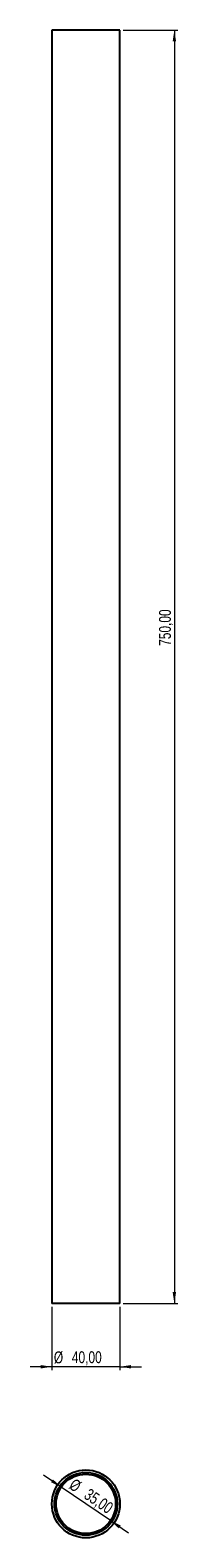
# Model space of a CAD drawing. Header units: millimetres. Extents: x 562 to 605, y 207 to 651.
import ezdxf

# ---------------------------------------------------------------- set-up
doc = ezdxf.new("R2010")
doc.units = ezdxf.units.MM
doc.styles.add('SLDTEXTSTYLE0', font='TXT', dxfattribs={"width": 0.75})
doc.dimstyles.new('SLDDIMSTYLE0', dxfattribs={"dimtxt": 3.5, "dimasz": 3.302, "dimexe": 0, "dimexo": 0.0625, "dimgap": 0.875, "dimtad": 1, "dimlfac": 2, "dimrnd": 1e-09, "dimzin": 12, "dimdsep": 46, "dimtxsty": 'SLDTEXTSTYLE0', "dimsah": 1, "dimcen": 0.09, "dimadec": 0, "dimazin": 3, "dimtfac": 1, "dimtofl": 0, "dimtmove": 0, "dimatfit": 3, "dimfxl": 0, "dimfrac": 2, "dimtolj": 1, "dimtzin": 12, "dimarcsym": 0})
doc.dimstyles.new('SLDDIMSTYLE1', dxfattribs={"dimtxt": 3.5, "dimasz": 3.302, "dimexe": 0, "dimexo": 0.0625, "dimgap": 0.875, "dimtad": 1, "dimlfac": 2, "dimrnd": 1e-09, "dimzin": 12, "dimdsep": 46, "dimtxsty": 'SLDTEXTSTYLE0', "dimsah": 1, "dimcen": 0.09, "dimadec": 0, "dimazin": 3, "dimtfac": 1, "dimtmove": 0, "dimatfit": 0, "dimfxl": 0, "dimfrac": 2, "dimtolj": 1, "dimtzin": 12, "dimarcsym": 0})
doc.dimstyles.new('SLDDIMSTYLE2', dxfattribs={"dimtxt": 3.5, "dimasz": 3.302, "dimexe": 0, "dimexo": 0.0625, "dimgap": 0.875, "dimtad": 1, "dimlfac": 2, "dimrnd": 1e-09, "dimzin": 12, "dimdsep": 46, "dimtxsty": 'SLDTEXTSTYLE0', "dimsah": 1, "dimcen": 0, "dimadec": 0, "dimazin": 3, "dimtfac": 1, "dimtmove": 0, "dimatfit": 3, "dimfxl": 0, "dimfrac": 2, "dimtolj": 1, "dimtzin": 12, "dimarcsym": 0})

# ---------------------------------------------------------------- blocks, each defined once
blk = doc.blocks.new('_D')
at = {"color": 7, "linetype": 'Continuous', "lineweight": 0}
for p, q in [((589.23, 650.81), (605.23, 650.81)), ((604.23, 650.81), (604.23, 275.81)), ((589.23, 275.81), (605.23, 275.81))]:
    blk.add_line(p, q, dxfattribs=at)
at = {"color": 7, "linetype": 'Continuous', "lineweight": 18}
for points in [[(604.23, 650.81), (603.73, 647.5), (604.74, 647.5)], [(604.23, 275.81), (604.74, 279.11), (603.73, 279.11)]]:
    blk.add_solid(points, dxfattribs=at)
at = {"color": 7, "linetype": 'Continuous', "lineweight": 18, "insert": (599.72, 469.47), "char_height": 3.5, "attachment_point": 1, "rotation": 90, "style": 'SLDTEXTSTYLE0'}
blk.add_mtext('750,00', dxfattribs=at)
blk = doc.blocks.new('_D_1')
at = {"color": 7, "linetype": 'Continuous', "lineweight": 0}
for p, q in [((568.23, 274.81), (568.23, 256.14)), ((588.23, 274.81), (588.23, 256.14)), ((568.23, 257.14), (561.88, 257.14)), ((588.23, 257.14), (568.23, 257.14)), ((588.23, 257.14), (594.58, 257.14))]:
    blk.add_line(p, q, dxfattribs=at)
at = {"color": 7, "linetype": 'Continuous', "lineweight": 18}
for points in [[(568.23, 257.14), (564.93, 257.64), (564.93, 256.63)], [(588.23, 257.14), (591.54, 256.63), (591.54, 257.64)]]:
    blk.add_solid(points, dxfattribs=at)
at = {"color": 7, "linetype": 'Continuous', "lineweight": 18, "char_height": 3.5, "attachment_point": 1, "style": 'SLDTEXTSTYLE0'}
for s, insert in [('%%c', (568.83, 261.65)), ('40,00', (574.11, 261.7))]:
    blk.add_mtext(s, dxfattribs=dict(at, insert=insert))
blk = doc.blocks.new('_D_2')
at = {"color": 7, "linetype": 'Continuous', "lineweight": 0}
for p, q in [((571, 221.68), (565.76, 225.25)), ((585.46, 211.82), (571, 221.68)), ((585.46, 211.82), (590.71, 208.24))]:
    blk.add_line(p, q, dxfattribs=at)
at = {"color": 7, "linetype": 'Continuous', "lineweight": 18}
for points in [[(571, 221.68), (568.56, 223.96), (567.99, 223.12)], [(585.46, 211.82), (587.9, 209.54), (588.48, 210.38)]]:
    blk.add_solid(points, dxfattribs=at)
at = {"color": 7, "linetype": 'Continuous', "lineweight": 18, "char_height": 3.5, "attachment_point": 1, "rotation": 325.7086, "style": 'SLDTEXTSTYLE0'}
for s, insert in [('%%c', (574.97, 224.43)), ('35,00', (579.37, 221.5))]:
    blk.add_mtext(s, dxfattribs=dict(at, insert=insert))

msp = doc.modelspace()

# ---------------------------------------------------------------- linework, layer by layer
at = {"color": 7, "linetype": 'Continuous', "lineweight": 25}
for p, q in [((568.234, 650.8054), (568.234, 275.8054)), ((588.234, 650.8054), (568.234, 650.8054)), ((588.234, 275.8054), (588.234, 650.8054)), ((588.234, 275.8054), (568.234, 275.8054))]:
    msp.add_line(p, q, dxfattribs=at)
for radius in [10, 9.25, 8.75]:
    msp.add_circle((578.234, 216.7463), radius, dxfattribs=at)

# ---------------------------------------------------------------- dimensions: what is measured, and where the dimension line sits
at = {"color": 7, "linetype": 'Continuous', "lineweight": 18}
dim = msp.add_linear_dim(base=(604.234, 275.8054), p1=(588.234, 650.8054), p2=(588.234, 275.8054), angle=90, dimstyle='SLDDIMSTYLE0', dxfattribs=at)
dim.commit()
dim.dimension.update_dxf_attribs({"geometry": '_D', "text_midpoint": (604.234, 476.5787), "dimtype": 160})
dim = msp.add_linear_dim(base=(568.234, 257.1351), p1=(588.234, 275.8054), p2=(568.234, 275.8054), text='%%c<>', dimstyle='SLDDIMSTYLE1', dxfattribs=at)
dim.commit()
dim.dimension.update_dxf_attribs({"geometry": '_D_1', "text_midpoint": (577.2894, 257.1351), "dimtype": 160})
dim = msp.add_diameter_dim_2p(p1=(585.4631, 211.8166), p2=(571.0048, 221.6761), dimstyle='SLDDIMSTYLE2', dxfattribs=at)
dim.commit()
dim.dimension.update_dxf_attribs({"geometry": '_D_2', "text_midpoint": (579.4204, 215.9373), "dimtype": 163})

doc.saveas('drawing.dxf')
